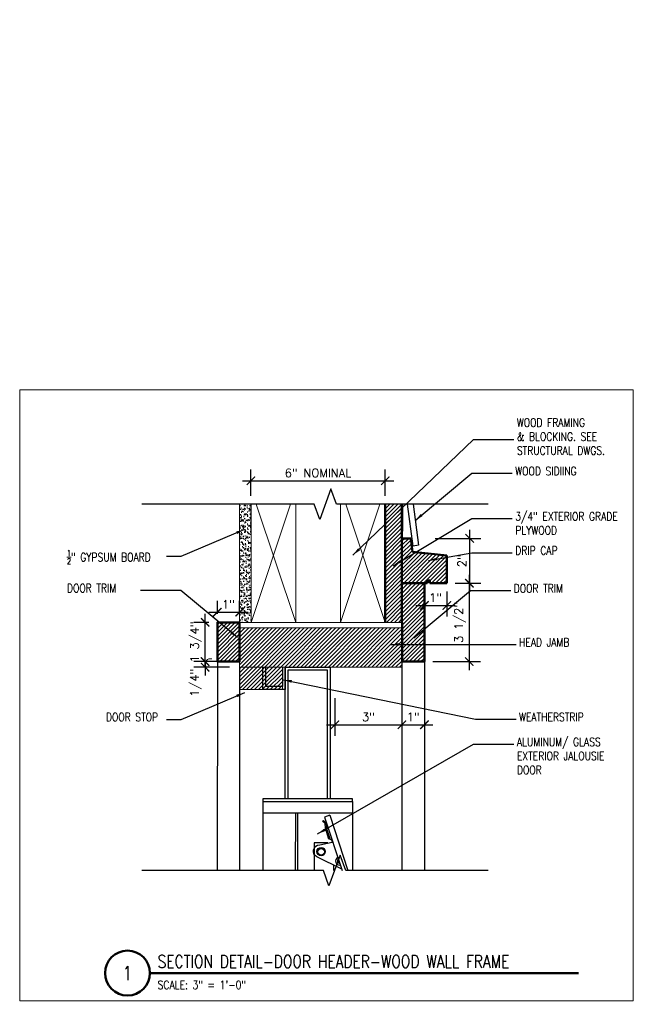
# Model space of a CAD drawing. Header units: inches. Extents: x -3803 to 34213, y -3756 to 4522.
# Tile 55 of 64: x 32536 to 32563, y 3537 to 3581. Entities that reach past the tile are written whole.
import ezdxf
from ezdxf.xclip import XClip

# ---------------------------------------------------------------- set-up
doc = ezdxf.new("R2010")
doc.units = ezdxf.units.IN
doc.header["$LTSCALE"] = 0.011
doc.header["$MEASUREMENT"] = 0
doc.header["$XCLIPFRAME"] = 0
doc.header["$PDMODE"] = 1
doc.layers.get('0').update_dxf_attribs({"linetype": 'CONTINUOUS'})
doc.layers.get('Defpoints').update_dxf_attribs({"linetype": 'CONTINUOUS'})
for name, color, linetype in [('A-elev-8', 8, 'CONTINUOUS'), ('A-elev-9', 9, 'CONTINUOUS'), ('Flashing', 5, 'CONTINUOUS'), ('Hatch', 254, 'CONTINUOUS'), ('Object', 7, 'CONTINUOUS')]:
    doc.layers.add(name, color=color, linetype=linetype)
for name, color, linetype, lineweight in [('A-STAIRS', 3, 'CONTINUOUS', 0), ('A-STRC-IDEN-48', 144, 'CONTINUOUS', 50), ('DIM', 4, 'CONTINUOUS', 13), ('G-DIM', 9, 'CONTINUOUS', 18), ('G-NOTE', 134, 'CONTINUOUS', 18), ('G-PEN2', 8, 'CONTINUOUS', 25), ('G-PEN4', 4, 'CONTINUOUS', 50)]:
    doc.layers.add(name, color=color, linetype=linetype, lineweight=lineweight)
doc.layers.add('MS_NONPLOT', color=7, linetype='CONTINUOUS', lineweight=0, plot=False)
doc.styles.add('ROM_SML_004', font='ROMANS.shx', dxfattribs={"width": 0.8, "height": 0.375})
doc.styles.add('ROMANS', font='romans.shx')
doc.styles.add('ROMANS_SML_012', font='ROMANS.shx', dxfattribs={"width": 0.8, "height": 1.125})
doc.dimstyles.new('DIM_004', dxfattribs={"dimscale": 4, "dimtxt": 0.09375, "dimasz": 0.09375, "dimexe": 0.125, "dimexo": 0.09375, "dimgap": 0.03125, "dimtad": 1, "dimdec": 4, "dimrnd": 0.0625, "dimzin": 15, "dimdsep": 46, "dimlunit": 4, "dimtxsty": 'ROMANS', "dimblk1": 'ARCHTICK', "dimblk2": 'ARCHTICK', "dimsah": 1, "dimcen": 0.0625, "dimdle": 0.09375, "dimclrd": 256, "dimclre": 256, "dimclrt": 134, "dimadec": 0, "dimazin": 0, "dimtfac": 1, "dimtdec": 4, "dimtix": 1, "dimtmove": 2, "dimatfit": 3, "dimldrblk": 'ARCHTICK', "dimfxl": 1, "dimtvp": 1.2, "dimfrac": 2, "dimtolj": 1, "dimtzin": 15, "dimarcsym": 0})
doc.dimstyles.new('DIM_004 Leader', dxfattribs={"dimscale": 4, "dimtxt": 0.09375, "dimasz": 0.09375, "dimexe": 0.125, "dimexo": 0.09375, "dimgap": 0.03125, "dimtad": 0, "dimjust": 2, "dimdec": 4, "dimrnd": 0.0625, "dimzin": 15, "dimdsep": 46, "dimlunit": 4, "dimtxsty": 'ROMANS', "dimcen": 0.0625, "dimdle": 0.09375, "dimclrd": 256, "dimclre": 256, "dimclrt": 256, "dimadec": 0, "dimazin": 0, "dimtfac": 1, "dimtdec": 4, "dimtix": 1, "dimtmove": 2, "dimatfit": 3, "dimfxl": 1, "dimtvp": 1.2, "dimfrac": 2, "dimtolj": 1, "dimtzin": 15, "dimarcsym": 0})

# ---------------------------------------------------------------- blocks, each defined once
blk = doc.blocks.new('jalousie door section')
at = {"layer": 'A-elev-8'}
for p, q in [((1.787, -5.875), (-2.213, -5.875)), ((-2.213, -5.875), (-2.213, -6)), ((-2.213, -6), (-2.213, -73.125)), ((-2.213, -6), (1.787, -6)), ((1.787, -6), (1.787, -5.875)), ((1.787, -6), (1.787, -6.5)), ((-0.758, -6.5), (-0.971, -72.625)), ((-0.662, -6.5), (-0.875, -72.625)), ((0.779, -6.615), (0.542, -6.692)), ((0.542, -6.692), (1.783, -10.495)), ((0.779, -6.615), (2.021, -10.417)), ((0.072, -7.847), (0.07, -70.205)), ((0.693, -7.847), (0.072, -7.847)), ((0.935, -8.824), (0.935, -10.489))]:
    blk.add_line(p, q, dxfattribs=at)
for points in [[(-1.213, 0), (-1.213, -1), (-2.212, -1), (-2.212, 0)], [(-1.338, 0), (-1.338, -0.875), (-2.087, -0.875), (-2.087, 0)], [(-1.213, -5.875), (-1.213, 0), (0.787, 0), (0.787, -5.875)], [(-2.213, -6.5), (1.787, -6.5)], [(1.787, -6.5), (1.787, -9.679)]]:
    blk.add_lwpolyline(points, dxfattribs=at)
blk.add_lwpolyline([(-1.088, -0.125), (0.662, -0.125), (0.662, -5.875), (-1.088, -5.875)], close=True, dxfattribs=at)
blk.add_lwpolyline([(1.317, -9.011), (0.2, -8.465, -0.796581), (0.325, -7.931), (0.883, -7.818), (0.891, -7.774), (0.859, -7.706), (0.759, -7.686), (0.735, -7.673), (0.578, -7.191), (0.573, -6.982), (0.456, -6.882), (0.491, -6.847), (0.615, -6.955), (0.629, -7.197), (0.779, -7.656), (0.778, -7.674), (0.765, -7.686)], format="xyb", dxfattribs=at)
for centre, radius in [((0.385, -8.235), 0.189), ((0.388, -8.243), 0.147)]:
    blk.add_circle(centre, radius, dxfattribs=at)
for centre, radius, start, end in [((1.207, -8.658), 0.178, 111.7525, 286.5383), ((1.225, -8.647), 0.109, 124.3511, 273.9396)]:
    blk.add_arc(centre, radius, start, end, dxfattribs=at)
blk = doc.blocks.new('scheme 04')
at = {"layer": 'A-STAIRS', "ltscale": 10, "true_color": 0xc7c8ca}
h = blk.add_hatch(dxfattribs=at)
h.set_pattern_fill('ANSI31', color=9)
h.set_pattern_definition([(45, (-30029.30113, -3747.33252), (-0.08838834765, 0.08838834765), [])])
h.paths.add_polyline_path([(-384.478, 24), (-383.732, 24), (-383.733, 50.89), (-384.476, 50.89)])
h = blk.add_hatch(dxfattribs=at)
h.set_pattern_fill('ANSI31', color=9)
h.set_pattern_definition([(45, (-32263.55344, -3730.58529), (-0.08838834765, 0.08838834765), [])])
h.paths.add_polyline_path([(-383.272, 27.151), (-383.341, 27.75), (-383.732, 27.75), (-383.732, 25.75), (-381.732, 25.75), (-381.732, 26.991)])
h = blk.add_hatch(dxfattribs=at)
h.set_pattern_fill('ANSI31', color=9)
h.set_pattern_definition([(45, (-32936.68269, -3530.28854), (-0.08838834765, 0.08838834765), [])])
edge = h.paths.add_edge_path()
edge.add_line((-390.988, 23.753), (-383.733, 23.752))
edge.add_line((-383.733, 23.752), (-383.726, 22))
edge.add_line((-383.726, 22), (-389.068, 22.007))
edge.add_line((-389.068, 22.007), (-389.068, 21))
edge.add_line((-389.068, 21), (-390.988, 21))
edge.add_line((-390.988, 21), (-390.988, 21.5))
edge.add_line((-390.988, 21.5), (-390.988, 22))
edge.add_line((-390.988, 22), (-390.99, 23.751))
at = {"layer": 'Hatch', "ltscale": 10, "true_color": 0xc7c8ca}
h = blk.add_hatch(dxfattribs=at)
h.set_pattern_fill('ANSI31', color=9)
h.set_pattern_definition([(45, (-32615.13649, -3730.58626), (-0.08838834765, 0.08838834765), [])])
h.paths.add_polyline_path([(-383.732, 25.75), (-382.732, 25.75), (-382.732, 22.249), (-383.728, 22.249)])
h = blk.add_hatch(dxfattribs=at)
h.set_pattern_fill('ANSI31', color=9)
h.set_pattern_definition([(45, (-32615.63275, -3730.58723), (-0.08838834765, 0.08838834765), [])])
h.paths.add_polyline_path([(-390.98, 24.001), (-391.976, 24.001), (-391.976, 22.248), (-390.98, 22.248)])
at = {"layer": 'A-elev-9'}
for p, q in [((-382.732, 22.5), (-382.732, -60)), ((-391.976, 22.25), (-391.99, -60)), ((-390.98, 22), (-390.98, -60)), ((-383.732, 22.25), (-383.732, -60))]:
    blk.add_line(p, q, dxfattribs=at)
at = {"layer": 'DIM', "ltscale": 10}
for p, q in [((-390.98, 36.003), (-390.98, 24.001)), ((-390.48, 31.998), (-390.48, 28.001)), ((-390.476, 29.967), (-388.473, 24.002)), ((-390.473, 24.002), (-388.473, 30.001)), ((-384.478, 30), (-386.478, 24)), ((-384.478, 24), (-386.478, 30)), ((-390.473, 24.002), (-390.98, 24.002)), ((-390.473, 24.002), (-383.739, 24)), ((-388.943, 22.007), (-390.98, 22)), ((-386.731, 22), (-383.732, 22)), ((-383.732, 22.25), (-382.732, 22.25))]:
    blk.add_line(p, q, dxfattribs=at)
at = {"layer": 'DIM', "ltscale": 10, "flags": 128}
for points in [[(-390.473, 24.002), (-390.473, 30.002), (-388.473, 30.002), (-388.473, 24.002)], [(-384.478, 30), (-384.478, 24), (-386.478, 24), (-386.478, 30)]]:
    blk.add_lwpolyline(points, close=True, dxfattribs=at)
at = {"layer": 'DIM', "ltscale": 10}
blk.add_lwpolyline([(-390.98, 23.752), (-383.739, 23.751), (-383.739, 22), (-389.068, 22), (-389.068, 21), (-390.988, 21), (-390.988, 22), (-390.988, 22), (-390.98, 23.752)], dxfattribs=at)
at = {"layer": 'Flashing', "const_width": 0.0239}
blk.add_lwpolyline([(-383.684, 31.003), (-383.684, 28.067)], dxfattribs=at)
at = {"layer": 'G-PEN2'}
blk.add_lwpolyline([(-383.291, 29.662), (-382.988, 27.438), (-383.236, 27.405), (-383.539, 29.628)], close=True, dxfattribs=at)
at = {"layer": 'G-PEN4', "ltscale": 10}
for p, q in [((-383.341, 27.75), (-383.732, 27.75)), ((-383.341, 27.75), (-383.259, 27.155)), ((-383.259, 27.152), (-381.732, 26.991)), ((-382.607, 25.749), (-382.732, 25.749)), ((-382.482, 25.875), (-382.607, 25.875)), ((-382.607, 25.875), (-382.607, 25.749)), ((-382.482, 25.75), (-382.482, 25.875)), ((-381.732, 25.75), (-382.482, 25.75))]:
    blk.add_line(p, q, dxfattribs=at)
at = {"layer": 'G-PEN4'}
blk.add_line((-146.166, -60), (-146.165, -102.62), dxfattribs=at)
blk.add_lwpolyline([(-383.732, 24), (-383.733, 50.89), (-384.476, 50.89), (-384.478, 24)], dxfattribs=at)
at = {"layer": 'G-PEN4', "ltscale": 10, "flags": 128}
blk.add_lwpolyline([(-381.732, 25.75), (-381.732, 26.991)], dxfattribs=at)
at = {"layer": 'G-PEN4'}
for points in [[(-383.732, 25.75), (-382.732, 25.75), (-382.732, 22.249), (-383.728, 22.249)], [(-390.98, 24.001), (-391.976, 24.001), (-391.976, 22.248), (-390.98, 22.248)]]:
    blk.add_lwpolyline(points, close=True, dxfattribs=at)
blk.add_blockref('jalousie door section', (-387.731, 22.007))
blk = doc.blocks.new('_ArchTick')
at = {"color": 0, "linetype": 'ByBlock', "const_width": 0.15}
blk.add_lwpolyline([(-0.5, -0.5), (0.5, 0.5)], dxfattribs=at)
blk = doc.blocks.new('*D265')
at = {"layer": 'Defpoints', "color": 0, "ltscale": 10, "transparency": 16777216}
for p in [(18.184, 20.64), (19.793, 18.64), (20.09, 18.64)]:
    blk.add_point(p, dxfattribs=at)
at = {"layer": 'G-DIM', "lineweight": -2, "ltscale": 10, "transparency": 16777216}
for p, q in [((20.09, 21.015), (20.09, 18.265)), ((18.559, 20.64), (20.59, 20.64)), ((20.168, 18.64), (20.59, 18.64))]:
    blk.add_line(p, q, dxfattribs=at)
at = {"layer": 'G-DIM', "lineweight": -2, "ltscale": 10, "transparency": 16777216, "xscale": 0.375, "yscale": 0.375, "zscale": 0.375}
for p, rotation in [((20.09, 20.64), 90), ((20.09, 18.64), 270)]:
    blk.add_blockref('_ArchTick', p, dxfattribs=dict(at, rotation=rotation))
at = {"layer": 'G-DIM', "color": 134, "ltscale": 10, "transparency": 16777216, "insert": (19.742, 19.64), "char_height": 0.375, "attachment_point": 5, "rotation": 90, "style": 'ROMANS'}
blk.add_mtext('\\A1;2"', dxfattribs=at)
blk = doc.blocks.new('*D266')
at = {"layer": 'Defpoints', "color": 0, "ltscale": 10, "transparency": 16777216}
for p in [(8.279, 15.14), (9.741, 15.14), (9.741, 14.891)]:
    blk.add_point(p, dxfattribs=at)
at = {"layer": 'G-DIM', "lineweight": -2, "ltscale": 10, "transparency": 16777216}
for p, q in [((8.279, 15.14), (8.279, 15.515)), ((9.366, 15.14), (7.779, 15.14)), ((8.279, 14.891), (8.279, 15.14)), ((9.366, 14.891), (7.779, 14.891)), ((8.279, 14.891), (8.279, 14.516))]:
    blk.add_line(p, q, dxfattribs=at)
at = {"layer": 'G-DIM', "lineweight": -2, "ltscale": 10, "transparency": 16777216, "xscale": 0.375, "yscale": 0.375, "zscale": 0.375}
for p, rotation in [((8.279, 15.14), 270), ((8.279, 14.891), 90)]:
    blk.add_blockref('_ArchTick', p, dxfattribs=dict(at, rotation=rotation))
at = {"layer": 'G-DIM', "color": 134, "ltscale": 10, "transparency": 16777216, "insert": (7.868, 14.195), "char_height": 0.375, "attachment_point": 5, "rotation": 90, "style": 'ROMANS'}
blk.add_mtext('\\A1;1/4"', dxfattribs=at)
blk = doc.blocks.new('*D267')
at = {"layer": 'Defpoints', "color": 0, "ltscale": 10, "transparency": 16777216}
for p in [(8.283, 16.891), (8.826, 16.891), (9.335, 15.14)]:
    blk.add_point(p, dxfattribs=at)
at = {"layer": 'G-DIM', "lineweight": -2, "ltscale": 10, "transparency": 16777216}
for p, q in [((8.283, 16.891), (8.283, 17.266)), ((8.451, 16.891), (7.783, 16.891)), ((8.283, 15.14), (8.283, 16.891)), ((8.96, 15.14), (7.783, 15.14)), ((8.283, 15.14), (8.283, 14.765))]:
    blk.add_line(p, q, dxfattribs=at)
at = {"layer": 'G-DIM', "lineweight": -2, "ltscale": 10, "transparency": 16777216, "xscale": 0.375, "yscale": 0.375, "zscale": 0.375}
for p, rotation in [((8.283, 16.891), 270), ((8.283, 15.14), 90)]:
    blk.add_blockref('_ArchTick', p, dxfattribs=dict(at, rotation=rotation))
at = {"layer": 'G-DIM', "color": 134, "ltscale": 10, "transparency": 16777216, "insert": (7.872, 16.016), "char_height": 0.375, "attachment_point": 5, "rotation": 90, "style": 'ROMANS'}
blk.add_mtext('\\A1;1 3/4"', dxfattribs=at)
blk = doc.blocks.new('*D268')
at = {"layer": 'Defpoints', "color": 0, "ltscale": 10, "transparency": 16777216}
for p in [(9.822, 17.345), (8.826, 16.891), (9.822, 16.891)]:
    blk.add_point(p, dxfattribs=at)
at = {"layer": 'G-DIM', "lineweight": -2, "ltscale": 10, "transparency": 16777216}
for p, q in [((8.826, 17.266), (8.826, 17.845)), ((9.822, 17.266), (9.822, 17.845)), ((8.451, 17.345), (10.197, 17.345))]:
    blk.add_line(p, q, dxfattribs=at)
at = {"layer": 'G-DIM', "lineweight": -2, "ltscale": 10, "transparency": 16777216, "xscale": 0.375, "yscale": 0.375, "zscale": 0.375, "rotation": 180}
blk.add_blockref('_ArchTick', (8.826, 17.345), dxfattribs=at)
at = {"layer": 'G-DIM', "lineweight": -2, "ltscale": 10, "transparency": 16777216, "xscale": 0.375, "yscale": 0.375, "zscale": 0.375}
blk.add_blockref('_ArchTick', (9.822, 17.345), dxfattribs=at)
at = {"layer": 'G-DIM', "color": 134, "ltscale": 10, "transparency": 16777216, "insert": (9.324, 17.694), "char_height": 0.375, "attachment_point": 5, "style": 'ROMANS'}
blk.add_mtext('\\A1;1"', dxfattribs=at)
blk = doc.blocks.new('*D269')
at = {"layer": 'Defpoints', "color": 0, "ltscale": 10, "transparency": 16777216}
for p in [(14.072, 13.89), (17.071, 13.89), (17.071, 12.324)]:
    blk.add_point(p, dxfattribs=at)
at = {"layer": 'G-DIM', "lineweight": -2, "ltscale": 10, "transparency": 16777216}
for p, q in [((14.072, 13.515), (14.072, 11.824)), ((17.071, 13.515), (17.071, 11.824)), ((13.697, 12.324), (17.446, 12.324))]:
    blk.add_line(p, q, dxfattribs=at)
at = {"layer": 'G-DIM', "lineweight": -2, "ltscale": 10, "transparency": 16777216, "xscale": 0.375, "yscale": 0.375, "zscale": 0.375, "rotation": 180}
blk.add_blockref('_ArchTick', (14.072, 12.324), dxfattribs=at)
at = {"layer": 'G-DIM', "lineweight": -2, "ltscale": 10, "transparency": 16777216, "xscale": 0.375, "yscale": 0.375, "zscale": 0.375}
blk.add_blockref('_ArchTick', (17.071, 12.324), dxfattribs=at)
at = {"layer": 'G-DIM', "color": 134, "ltscale": 10, "transparency": 16777216, "insert": (15.572, 12.672), "char_height": 0.375, "attachment_point": 5, "style": 'ROMANS'}
blk.add_mtext('\\A1;3"', dxfattribs=at)
blk = doc.blocks.new('*D270')
at = {"layer": 'Defpoints', "color": 0, "ltscale": 10, "transparency": 16777216}
for p in [(17.071, 12.888), (18.071, 13.013), (18.071, 12.324)]:
    blk.add_point(p, dxfattribs=at)
at = {"layer": 'G-DIM', "lineweight": -2, "ltscale": 10, "transparency": 16777216}
for p, q in [((16.696, 12.324), (18.446, 12.324)), ((17.071, 12.513), (17.071, 11.824)), ((18.071, 12.638), (18.071, 11.824))]:
    blk.add_line(p, q, dxfattribs=at)
at = {"layer": 'G-DIM', "lineweight": -2, "ltscale": 10, "transparency": 16777216, "xscale": 0.375, "yscale": 0.375, "zscale": 0.375, "rotation": 180}
blk.add_blockref('_ArchTick', (17.071, 12.324), dxfattribs=at)
at = {"layer": 'G-DIM', "lineweight": -2, "ltscale": 10, "transparency": 16777216, "xscale": 0.375, "yscale": 0.375, "zscale": 0.375}
blk.add_blockref('_ArchTick', (18.071, 12.324), dxfattribs=at)
at = {"layer": 'G-DIM', "color": 134, "ltscale": 10, "transparency": 16777216, "insert": (17.571, 12.672), "char_height": 0.375, "attachment_point": 5, "style": 'ROMANS'}
blk.add_mtext('\\A1;1"', dxfattribs=at)
blk = doc.blocks.new('*D271')
at = {"layer": 'Defpoints', "color": 0, "ltscale": 10, "transparency": 16777216}
for p in [(16.325, 23.21), (10.322, 22.164), (16.325, 22.164)]:
    blk.add_point(p, dxfattribs=at)
at = {"layer": 'G-DIM', "lineweight": -2, "ltscale": 10, "transparency": 16777216}
for p, q in [((10.322, 22.539), (10.322, 23.71)), ((16.325, 22.539), (16.325, 23.71)), ((9.947, 23.21), (16.7, 23.21))]:
    blk.add_line(p, q, dxfattribs=at)
at = {"layer": 'G-DIM', "lineweight": -2, "ltscale": 10, "transparency": 16777216, "xscale": 0.375, "yscale": 0.375, "zscale": 0.375, "rotation": 180}
blk.add_blockref('_ArchTick', (10.322, 23.21), dxfattribs=at)
at = {"layer": 'G-DIM', "lineweight": -2, "ltscale": 10, "transparency": 16777216, "xscale": 0.375, "yscale": 0.375, "zscale": 0.375}
blk.add_blockref('_ArchTick', (16.325, 23.21), dxfattribs=at)
at = {"layer": 'G-DIM', "color": 134, "ltscale": 10, "transparency": 16777216, "insert": (13.323, 23.558), "char_height": 0.375, "attachment_point": 5, "style": 'ROMANS'}
blk.add_mtext('\\A1;6" NOMINAL', dxfattribs=at)
blk = doc.blocks.new('*D272')
at = {"layer": 'Defpoints', "color": 0, "ltscale": 10, "transparency": 16777216}
for p in [(19.071, 18.64), (18.071, 15.14), (20.074, 15.14)]:
    blk.add_point(p, dxfattribs=at)
at = {"layer": 'G-DIM', "lineweight": -2, "ltscale": 10, "transparency": 16777216}
for p, q in [((20.074, 19.015), (20.074, 14.765)), ((19.446, 18.64), (20.574, 18.64)), ((18.446, 15.14), (20.574, 15.14))]:
    blk.add_line(p, q, dxfattribs=at)
at = {"layer": 'G-DIM', "lineweight": -2, "ltscale": 10, "transparency": 16777216, "xscale": 0.375, "yscale": 0.375, "zscale": 0.375}
for p, rotation in [((20.074, 18.64), 90), ((20.074, 15.14), 270)]:
    blk.add_blockref('_ArchTick', p, dxfattribs=dict(at, rotation=rotation))
at = {"layer": 'G-DIM', "color": 134, "ltscale": 10, "transparency": 16777216, "insert": (19.664, 16.89), "char_height": 0.375, "attachment_point": 5, "rotation": 90, "style": 'ROMANS'}
blk.add_mtext('\\A1;3 1/2"', dxfattribs=at)
blk = doc.blocks.new('*D273')
at = {"layer": 'Defpoints', "color": 0, "ltscale": 10, "transparency": 16777216}
for p in [(18.071, 18.64), (19.071, 18.64), (19.071, 17.646)]:
    blk.add_point(p, dxfattribs=at)
at = {"layer": 'G-DIM', "lineweight": -2, "ltscale": 10, "transparency": 16777216}
for p, q in [((18.071, 18.265), (18.071, 17.146)), ((19.071, 18.265), (19.071, 17.146)), ((17.696, 17.646), (19.446, 17.646))]:
    blk.add_line(p, q, dxfattribs=at)
at = {"layer": 'G-DIM', "lineweight": -2, "ltscale": 10, "transparency": 16777216, "xscale": 0.375, "yscale": 0.375, "zscale": 0.375, "rotation": 180}
blk.add_blockref('_ArchTick', (18.071, 17.646), dxfattribs=at)
at = {"layer": 'G-DIM', "lineweight": -2, "ltscale": 10, "transparency": 16777216, "xscale": 0.375, "yscale": 0.375, "zscale": 0.375}
blk.add_blockref('_ArchTick', (19.071, 17.646), dxfattribs=at)
at = {"layer": 'G-DIM', "color": 134, "ltscale": 10, "transparency": 16777216, "insert": (18.571, 17.995), "char_height": 0.375, "attachment_point": 5, "style": 'ROMANS'}
blk.add_mtext('\\A1;1"', dxfattribs=at)
blk = doc.blocks.new('I')
ref = blk.add_blockref('scheme 04', (155.29509, 117.42386))
XClip(ref).set_block_clipping_path([(-149.4889157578, -112.0168778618), (-128.3641701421, -94.7998826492)])
blk = doc.blocks.new('A')
at = {"layer": 'Hatch', "ltscale": 10, "true_color": 0xc7c8ca}
h = blk.add_hatch(dxfattribs=at)
h.set_pattern_fill('AR-SAND', color=9, scale=0.1)
h.set_pattern_definition([(37.5, (-32535.88012, -3537.14807), (-0.0062993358, 0.1926823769), [0, -0.152, 0, -0.17, 0, -0.1625]), (7.5, (-32535.88012, -3537.14807), (0.1769776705, 0.2822146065), [0, -0.082, 0, -0.137, 0, -0.0525]), (327.5, (-32536.00312, -3537.14807), (0.3114141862, 0.00056590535), [0, -0.05, 0, -0.18, 0, -0.235]), (317.5, (-32536.00312, -3537.14807), (0.3006126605, 0.0877675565), [0, -0.025, 0, -0.118, 0, -0.135])])
h.paths.add_polyline_path([(9.82237, 22.1644), (10.31862, 22.1644), (10.32986, 16.89297), (9.82237, 16.89103)])
at = {"layer": 'G-DIM', "ltscale": 10}
blk.add_arc((8.51063, 15.04641), 0.2208, 72.355532, 209.024235, dxfattribs=at)
at = {"layer": 'Object', "linetype": 'Continuous'}
for points in [[(20.92532, 22.1644), (14.14493, 22.1644), (13.89493, 22.85127), (13.39493, 21.47753), (13.14493, 22.1644), (5.45607, 22.1644)], [(20.92532, 5.81831), (14.55974, 5.81831), (14.30974, 6.50518), (13.80974, 5.13145), (13.55974, 5.81831), (5.45607, 5.81831)]]:
    blk.add_lwpolyline(points, dxfattribs=at)
ref = blk.add_blockref('scheme 04', (400.80257, -7.10953))
XClip(ref).set_block_clipping_path([(-395.2683086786, 12.9278415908), (-376.5909358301, 29.2725351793)])
at = {"layer": 'G-NOTE', "char_height": 0.375, "attachment_point": 1, "style": 'ROM_SML_004'}
for s, insert in [('WOOD FRAMING\\P& BLOCKING. SEE\\PSTRUCTURAL DWGS.', (22.20141, 25.99345)), ('WOOD SIDIING', (22.12872, 23.83066)), ('\\A1;{\\H1x;3/4}" EXTERIOR GRADE PLYWOOD', (22.12872, 21.80929)), ('\\A1;{\\H1x;DRIP CAP}', (22.12872, 20.28399)), ('\\A1;{\\H0.7x;\\S1/2;}" GYPSUM BOARD', (2.11281, 20.11423)), ('DOOR TRIM', (2.11281, 18.60409)), ('DOOR TRIM', (22.06147, 18.59168)), ('HEAD JAMB', (22.29553, 16.19089)), ('DOOR STOP', (3.85496, 12.85216)), ('WEATHERSTRIP', (22.29553, 12.85216)), ('ALUMINUM/ GLASS\\PEXTERIOR JALOUSIE\\PDOOR', (22.20141, 11.74209))]:
    blk.add_mtext_dynamic_manual_height_columns(s, width=5.8915306, gutter_width=1.875, heights=[0], dxfattribs=dict(at, insert=insert))
at = {"layer": 'G-DIM', "ltscale": 10}
dim = blk.add_linear_dim(base=(16.32455, 23.20986), p1=(10.32237, 22.1644), p2=(16.32455, 22.16395), text='<> NOMINAL', dimstyle='DIM_004', dxfattribs=at)
dim.commit()
dim.dimension.update_dxf_attribs({"geometry": '*D271', "text_midpoint": (13.32346, 23.55807)})
for base, p1, p2, picture, middle in [((20.09016, 18.64047), (18.18396, 20.64041), (19.793, 18.64047), '*D265', (19.74195, 19.64044)), ((20.07435, 15.1395), (19.07105, 18.64047), (18.07069, 15.1395), '*D272', (19.66363, 16.88999)), ((8.28286, 16.89103), (9.33548, 15.14047), (8.82611, 16.89103), '*D267', (7.87214, 16.01575))]:
    dim = blk.add_linear_dim(base=base, p1=p1, p2=p2, angle=90, dimstyle='DIM_004', dxfattribs=at)
    dim.commit()
    dim.dimension.update_dxf_attribs({"geometry": picture, "text_midpoint": middle})
for base, p1, p2, picture, middle in [((19.07105, 17.64632), (18.07069, 18.64047), (19.07105, 18.64047), '*D273', (18.57087, 17.99453)), ((9.82237, 17.3453), (8.82611, 16.89103), (9.82237, 16.89103), '*D268', (9.32424, 17.69351)), ((17.07105, 12.32401), (14.07203, 13.89047), (17.07105, 13.89047), '*D269', (15.57154, 12.67222)), ((18.07105, 12.32401), (17.07105, 12.88849), (18.07105, 13.01349), '*D270', (17.57105, 12.67222))]:
    dim = blk.add_linear_dim(base=base, p1=p1, p2=p2, dimstyle='DIM_004', dxfattribs=at)
    dim.commit()
    dim.dimension.update_dxf_attribs({"geometry": picture, "text_midpoint": middle})
dim = blk.add_linear_dim(base=(8.27911, 15.14047), p1=(9.74063, 14.89144), p2=(9.74063, 15.14047), angle=90, dimstyle='DIM_004', dxfattribs=at)
dim.commit()
dim.dimension.update_dxf_attribs({"geometry": '*D266', "text_midpoint": (7.8684, 14.19479), "dimtype": 128})
at = {"layer": 'G-NOTE'}
for points in [[(14.88121, 19.89248), (20.26556, 25.05489), (22.06845, 25.05489)], [(17.66275, 21.44068), (20.19287, 23.54677), (21.99576, 23.54677)], [(16.67603, 19.41931), (20.19287, 21.52539), (21.99576, 21.52539)], [(10.04127, 21.03693), (7.19806, 19.83033), (6.56094, 19.83033)], [(18.25855, 19.64934), (20.19287, 20.00009), (21.99576, 20.00009)], [(9.72817, 16.21411), (7.19806, 18.32019), (5.39516, 18.32019)], [(17.5955, 16.20169), (20.12561, 18.30778), (21.92851, 18.30778)], [(16.56346, 15.90497), (20.35968, 15.90699), (22.16258, 15.90699)], [(11.77894, 14.33162), (20.35968, 12.57259), (22.16258, 12.56826)], [(10.04127, 13.75396), (7.19806, 12.54736), (6.56094, 12.54736)], [(13.30477, 7.45241), (20.26556, 11.4582), (22.06845, 11.4582)]]:
    blk.add_leader(points, dimstyle='DIM_004 Leader', override={"dimgap": 0.03125, "dimtad": 0}, dxfattribs=at)

msp = doc.modelspace()

# ---------------------------------------------------------------- linework, layer by layer
at = {"layer": 'A-STRC-IDEN-48'}
msp.add_line((32541.6945413, 3538.3916827), (32560.8322875, 3538.3916827), dxfattribs=at)
msp.add_circle((32540.6945413, 3538.3916827), 1, dxfattribs=at)
at = {"layer": 'MS_NONPLOT'}
msp.add_lwpolyline([(32535.8801157, 3564.4138145), (32563.2801157, 3564.4138145), (32563.2801157, 3537.1480665), (32535.8801157, 3537.1480665)], close=True, dxfattribs=at)

# ---------------------------------------------------------------- block references
for name, p in [('A', (32535.8801157, 3537.1480665)), ('I', (32535.8801157, 3480.6480665))]:
    msp.add_blockref(name, p)

# ---------------------------------------------------------------- texts
at = {"layer": 'A-STRC-IDEN-48', "insert": (32542.041402, 3538.9097285), "char_height": 0.375, "width": 18.790885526, "attachment_point": 4, "line_spacing_factor": 0.903611, "style": 'ROMANS_SML_012'}
msp.add_mtext('\\A1;{\\H1.5x;SECTION DETAIL-DOOR HEADER-WOOD WALL FRAME}', dxfattribs=at)
at = {"layer": 'G-NOTE', "line_spacing_factor": 0.903611, "style": 'ROMANS_SML_012'}
for s, insert, char_height, attachment_point in [('\\A1;1', (32540.6945413, 3538.3916827), 0.625, 5), ('\\A1;SCALE: 3" = 1\'-0"', (32542.041402, 3537.8646134), 0.375, 4)]:
    msp.add_mtext(s, dxfattribs=dict(at, insert=insert, char_height=char_height, attachment_point=attachment_point))

doc.saveas('drawing.dxf')
